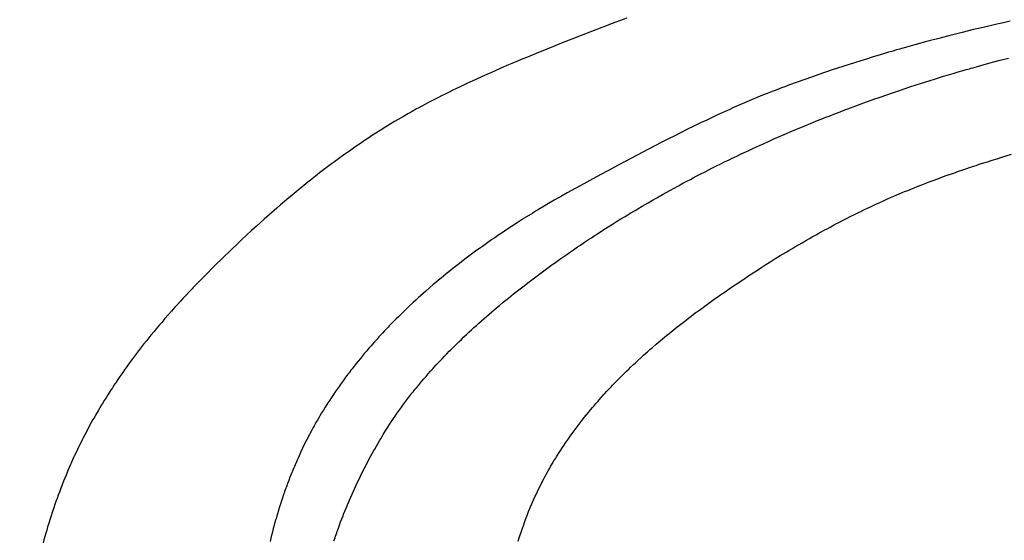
# Model space of a CAD drawing. Header units: inches. Extents: x 0 to 16, y 0 to 10.
# Tile 16 of 37: x 13.456 to 13.707, y 1.647 to 1.78. Entities that reach past the tile are written whole.
import ezdxf

# ---------------------------------------------------------------- set-up
doc = ezdxf.new("R2010")
doc.units = ezdxf.units.IN
doc.header["$LTSCALE"] = 0.935
doc.header["$MEASUREMENT"] = 0
doc.layers.get('0').update_dxf_attribs({"linetype": 'CONTINUOUS'})
doc.styles.get("Standard").update_dxf_attribs({"font": 'txt', "width": 0.8})
doc.dimstyles.new('DIMSTYLE_2', dxfattribs={"dimtxt": 0.15625, "dimasz": 0.1875, "dimexe": 0.125, "dimexo": 0.0625, "dimgap": 0.039062, "dimtad": 0, "dimtih": 1, "dimtoh": 1, "dimlfac": 15.384615, "dimzin": 4, "dimdsep": 46, "dimtxsty": 'Standard', "dimblk": '_FILLED', "dimblk1": '_FILLED', "dimblk2": '_FILLED', "dimcen": 0.09, "dimazin": 1, "dimtfac": 1, "dimtofl": 0, "dimtmove": 0, "dimatfit": 3, "dimldrblk": '_FILLED', "dimfxl": 1, "dimtolj": 1, "dimtzin": 4, "dimarcsym": 0})

# ---------------------------------------------------------------- blocks, each defined once
blk = doc.blocks.new('*D15')
at = {"color": 2, "linetype": 'Continuous', "transparency": 16777216}
for p, q in [((11.64229, 3.47656), (11.6699, 3.47656)), ((11.6699, 3.47656), (11.75016, 2.93135)), ((11.75016, 2.93135), (13.1578, 2.93135))]:
    blk.add_line(p, q, dxfattribs=at)
at = {"color": 2, "linetype": 'Continuous', "transparency": 16777216, "insert": (13.23592, 3.00948), "char_height": 0.15625, "width": 0.625, "attachment_point": 1, "line_spacing_factor": 0.9}
blk.add_mtext('34.12', dxfattribs=at)
blk = doc.blocks.new('_FILLED')
at = {"color": 0, "linetype": 'ByBlock'}
blk.add_solid([(0, 0), (-1, 0.1667), (-1, -0.1667)], dxfattribs=at)
blk = doc.blocks.new('*D17')
at = {"color": 2, "linetype": 'Continuous', "transparency": 16777216}
for p, q in [((11.43921, 3.50789), (11.73147, 3.50789)), ((11.73147, 3.50789), (11.77388, 3.17282)), ((11.77388, 3.17282), (13.1578, 3.17282))]:
    blk.add_line(p, q, dxfattribs=at)
at = {"color": 2, "linetype": 'Continuous', "transparency": 16777216, "insert": (13.23592, 3.25095), "char_height": 0.15625, "width": 0.625, "attachment_point": 1, "line_spacing_factor": 0.9}
blk.add_mtext('34.60', dxfattribs=at)
blk = doc.blocks.new('*D18')
at = {"color": 2, "linetype": 'Continuous', "transparency": 16777216}
for p, q in [((11.33237, 3.51328), (11.47623, 3.87407)), ((11.47623, 3.87407), (13.1578, 3.87407)), ((11.27103, 3.51328), (11.33237, 3.51328))]:
    blk.add_line(p, q, dxfattribs=at)
at = {"color": 2, "linetype": 'Continuous', "transparency": 16777216, "insert": (13.23592, 3.9522), "char_height": 0.15625, "width": 0.625, "attachment_point": 1, "line_spacing_factor": 0.9}
blk.add_mtext('34.69', dxfattribs=at)
blk = doc.blocks.new('*D19')
at = {"color": 2, "linetype": 'Continuous', "transparency": 16777216}
blk.add_line((11.85891, 3.50959), (13.1578, 3.50959), dxfattribs=at)
at = {"color": 2, "linetype": 'Continuous', "transparency": 16777216, "insert": (13.23592, 3.58772), "char_height": 0.15625, "width": 0.625, "attachment_point": 1, "line_spacing_factor": 0.9}
blk.add_mtext('34.63', dxfattribs=at)

msp = doc.modelspace()

# ---------------------------------------------------------------- linework, layer by layer
at = {"color": 2, "linetype": 'Continuous'}
for p, q in [((13.61053, 1.78012), (13.60772, 1.77907)), ((13.70837, 1.7793), (13.70667, 1.77893)), ((13.60413, 1.7777), (13.5989, 1.77567)), ((13.60532, 1.77816), (13.60413, 1.7777)), ((13.60652, 1.77862), (13.60532, 1.77816)), ((13.60772, 1.77907), (13.60652, 1.77862)), ((13.69906, 1.77718), (13.69611, 1.77646)), ((13.70075, 1.77758), (13.69906, 1.77718)), ((13.70328, 1.77817), (13.70075, 1.77758)), ((13.70498, 1.77855), (13.70328, 1.77817)), ((13.70667, 1.77893), (13.70498, 1.77855)), ((13.59648, 1.77472), (13.59406, 1.77377)), ((13.5989, 1.77567), (13.59648, 1.77472)), ((13.68771, 1.77431), (13.68646, 1.77397)), ((13.68981, 1.77486), (13.68771, 1.77431)), ((13.69274, 1.77562), (13.68981, 1.77486)), ((13.69443, 1.77605), (13.69274, 1.77562)), ((13.69611, 1.77646), (13.69443, 1.77605)), ((13.59123, 1.77265), (13.58841, 1.77151)), ((13.59406, 1.77377), (13.59123, 1.77265)), ((13.67938, 1.77199), (13.67814, 1.77163)), ((13.68021, 1.77223), (13.67938, 1.77199)), ((13.68063, 1.77235), (13.68021, 1.77223)), ((13.68104, 1.77247), (13.68063, 1.77235)), ((13.68312, 1.77305), (13.68104, 1.77247)), ((13.68437, 1.7734), (13.68312, 1.77305)), ((13.68646, 1.77397), (13.68437, 1.7734)), ((13.58279, 1.76919), (13.58118, 1.76852)), ((13.58399, 1.7697), (13.58279, 1.76919)), ((13.58519, 1.77019), (13.58399, 1.7697)), ((13.5864, 1.77069), (13.58519, 1.77019)), ((13.58841, 1.77151), (13.5864, 1.77069)), ((13.6703, 1.76926), (13.66866, 1.76874)), ((13.67195, 1.76977), (13.6703, 1.76926)), ((13.67318, 1.77015), (13.67195, 1.76977)), ((13.67524, 1.77077), (13.67318, 1.77015)), ((13.67607, 1.77102), (13.67524, 1.77077)), ((13.67731, 1.77139), (13.67607, 1.77102)), ((13.67814, 1.77163), (13.67731, 1.77139)), ((13.7042, 1.76894), (13.70586, 1.76938)), ((13.70586, 1.76938), (13.70794, 1.76993)), ((13.57838, 1.76732), (13.57679, 1.76662)), ((13.58038, 1.76818), (13.57838, 1.76732)), ((13.58118, 1.76852), (13.58038, 1.76818)), ((13.66295, 1.76688), (13.66173, 1.76647)), ((13.66866, 1.76874), (13.66295, 1.76688)), ((13.69511, 1.76638), (13.69635, 1.76674)), ((13.69635, 1.76674), (13.69717, 1.76698)), ((13.69717, 1.76698), (13.698, 1.76722)), ((13.698, 1.76722), (13.69841, 1.76734)), ((13.69841, 1.76734), (13.69882, 1.76745)), ((13.69882, 1.76745), (13.70006, 1.7678)), ((13.70006, 1.7678), (13.70089, 1.76803)), ((13.70089, 1.76803), (13.70296, 1.7686)), ((13.70296, 1.7686), (13.7042, 1.76894)), ((13.57203, 1.76449), (13.57124, 1.76413)), ((13.57361, 1.76521), (13.57203, 1.76449)), ((13.5748, 1.76575), (13.57361, 1.76521)), ((13.57599, 1.76627), (13.5748, 1.76575)), ((13.57679, 1.76662), (13.57599, 1.76627)), ((13.65769, 1.76508), (13.65207, 1.76307)), ((13.6589, 1.7655), (13.65769, 1.76508)), ((13.66052, 1.76606), (13.6589, 1.7655)), ((13.66173, 1.76647), (13.66052, 1.76606)), ((13.68771, 1.76413), (13.68935, 1.76464)), ((13.68935, 1.76464), (13.69058, 1.76502)), ((13.69058, 1.76502), (13.6914, 1.76527)), ((13.6914, 1.76527), (13.69264, 1.76565)), ((13.69264, 1.76565), (13.69387, 1.76602)), ((13.69387, 1.76602), (13.69511, 1.76638)), ((13.56615, 1.76171), (13.56537, 1.76133)), ((13.56693, 1.76209), (13.56615, 1.76171)), ((13.56849, 1.76284), (13.56693, 1.76209)), ((13.56967, 1.7634), (13.56849, 1.76284)), ((13.57124, 1.76413), (13.56967, 1.7634)), ((13.64883, 1.76185), (13.64721, 1.76122)), ((13.65004, 1.76232), (13.64883, 1.76185)), ((13.65085, 1.76262), (13.65004, 1.76232)), ((13.65207, 1.76307), (13.65085, 1.76262)), ((13.67912, 1.76133), (13.68035, 1.76174)), ((13.68035, 1.76174), (13.68157, 1.76215)), ((13.68157, 1.76215), (13.68279, 1.76255)), ((13.68279, 1.76255), (13.68443, 1.76309)), ((13.68443, 1.76309), (13.68689, 1.76387)), ((13.68689, 1.76387), (13.68771, 1.76413)), ((13.56227, 1.75978), (13.56073, 1.75898)), ((13.56343, 1.76036), (13.56227, 1.75978)), ((13.5642, 1.76075), (13.56343, 1.76036)), ((13.56537, 1.76133), (13.5642, 1.76075)), ((13.6424, 1.75926), (13.6412, 1.75875)), ((13.644, 1.75992), (13.6424, 1.75926)), ((13.6452, 1.76042), (13.644, 1.75992)), ((13.6464, 1.7609), (13.6452, 1.76042)), ((13.64721, 1.76122), (13.6464, 1.7609)), ((13.67263, 1.75907), (13.67384, 1.7595)), ((13.67384, 1.7595), (13.67465, 1.75979)), ((13.67465, 1.75979), (13.67546, 1.76007)), ((13.67546, 1.76007), (13.67668, 1.76049)), ((13.67668, 1.76049), (13.67831, 1.76105)), ((13.67831, 1.76105), (13.67912, 1.76133)), ((13.5569, 1.75694), (13.55576, 1.75631)), ((13.55729, 1.75715), (13.5569, 1.75694)), ((13.55843, 1.75777), (13.55729, 1.75715)), ((13.55996, 1.75858), (13.55843, 1.75777)), ((13.56073, 1.75898), (13.55996, 1.75858)), ((13.63683, 1.75684), (13.63565, 1.75631)), ((13.63763, 1.75719), (13.63683, 1.75684)), ((13.64001, 1.75824), (13.63763, 1.75719)), ((13.6412, 1.75875), (13.64001, 1.75824)), ((13.66497, 1.75623), (13.66618, 1.75669)), ((13.66618, 1.75669), (13.66698, 1.75699)), ((13.66698, 1.75699), (13.66899, 1.75774)), ((13.66899, 1.75774), (13.67101, 1.75848)), ((13.67101, 1.75848), (13.67263, 1.75907)), ((13.552, 1.75414), (13.55126, 1.7537)), ((13.55275, 1.75458), (13.552, 1.75414)), ((13.5535, 1.75502), (13.55275, 1.75458)), ((13.55463, 1.75567), (13.5535, 1.75502)), ((13.555, 1.75588), (13.55463, 1.75567)), ((13.55576, 1.75631), (13.555, 1.75588)), ((13.63093, 1.75412), (13.62937, 1.75337)), ((13.63368, 1.75541), (13.63093, 1.75412)), ((13.63486, 1.75595), (13.63368, 1.75541)), ((13.63565, 1.75631), (13.63486, 1.75595)), ((13.65898, 1.75387), (13.66017, 1.75435)), ((13.66017, 1.75435), (13.66137, 1.75483)), ((13.66137, 1.75483), (13.66217, 1.75514)), ((13.66217, 1.75514), (13.66377, 1.75576)), ((13.66377, 1.75576), (13.66497, 1.75623)), ((13.54904, 1.75236), (13.54758, 1.75144)), ((13.55015, 1.75303), (13.54904, 1.75236)), ((13.55126, 1.7537), (13.55015, 1.75303)), ((13.62586, 1.75167), (13.62276, 1.75012)), ((13.62781, 1.75262), (13.62586, 1.75167)), ((13.62937, 1.75337), (13.62781, 1.75262)), ((13.65224, 1.75108), (13.65382, 1.75175)), ((13.65382, 1.75175), (13.6554, 1.75241)), ((13.6554, 1.75241), (13.65659, 1.7529)), ((13.65659, 1.7529), (13.65699, 1.75306)), ((13.65699, 1.75306), (13.65739, 1.75323)), ((13.65739, 1.75323), (13.65898, 1.75387)), ((13.54469, 1.74958), (13.54361, 1.74886)), ((13.54541, 1.75005), (13.54469, 1.74958)), ((13.54649, 1.75075), (13.54541, 1.75005)), ((13.54758, 1.75144), (13.54649, 1.75075)), ((13.62121, 1.74934), (13.61928, 1.74835)), ((13.62276, 1.75012), (13.62121, 1.74934)), ((13.64674, 1.74868), (13.64792, 1.7492)), ((13.64792, 1.7492), (13.64909, 1.74972)), ((13.64909, 1.74972), (13.65067, 1.7504)), ((13.65067, 1.7504), (13.65224, 1.75108)), ((13.54077, 1.74693), (13.54007, 1.74644)), ((13.54148, 1.74742), (13.54077, 1.74693)), ((13.54254, 1.74815), (13.54148, 1.74742)), ((13.54361, 1.74886), (13.54254, 1.74815)), ((13.61773, 1.74756), (13.61466, 1.74595)), ((13.61928, 1.74835), (13.61773, 1.74756)), ((13.64168, 1.74637), (13.64284, 1.74691)), ((13.64284, 1.74691), (13.64362, 1.74727)), ((13.64362, 1.74727), (13.6444, 1.74763)), ((13.6444, 1.74763), (13.64557, 1.74816)), ((13.64557, 1.74816), (13.64674, 1.74868)), ((13.53762, 1.7447), (13.53658, 1.74395)), ((13.53832, 1.7452), (13.53762, 1.7447)), ((13.53902, 1.7457), (13.53832, 1.7452)), ((13.54007, 1.74644), (13.53902, 1.7457)), ((13.61159, 1.74434), (13.60853, 1.74271)), ((13.61466, 1.74595), (13.61159, 1.74434)), ((13.63666, 1.74398), (13.63743, 1.74436)), ((13.63743, 1.74436), (13.63858, 1.74491)), ((13.63858, 1.74491), (13.63974, 1.74546)), ((13.63974, 1.74546), (13.6409, 1.74601)), ((13.6409, 1.74601), (13.64168, 1.74637)), ((13.7038, 1.74387), (13.70503, 1.74426)), ((13.70503, 1.74426), (13.70627, 1.74464)), ((13.70627, 1.74464), (13.70874, 1.74539)), ((13.53417, 1.74216), (13.53315, 1.74139)), ((13.5352, 1.74293), (13.53417, 1.74216)), ((13.53589, 1.74344), (13.5352, 1.74293)), ((13.53658, 1.74395), (13.53589, 1.74344)), ((13.60853, 1.74271), (13.60548, 1.74107)), ((13.6313, 1.74132), (13.63244, 1.7419)), ((13.63244, 1.7419), (13.63359, 1.74248)), ((13.63359, 1.74248), (13.63435, 1.74286)), ((13.63435, 1.74286), (13.6355, 1.74342)), ((13.6355, 1.74342), (13.63666, 1.74398)), ((13.69601, 1.74131), (13.69683, 1.74159)), ((13.69683, 1.74159), (13.69847, 1.74214)), ((13.69847, 1.74214), (13.69969, 1.74255)), ((13.69969, 1.74255), (13.70051, 1.74282)), ((13.70051, 1.74282), (13.70133, 1.74308)), ((13.70133, 1.74308), (13.70257, 1.74348)), ((13.70257, 1.74348), (13.7038, 1.74387)), ((13.53112, 1.73982), (13.52977, 1.73876)), ((13.53213, 1.74061), (13.53112, 1.73982)), ((13.53315, 1.74139), (13.53213, 1.74061)), ((13.60281, 1.73963), (13.59862, 1.73737)), ((13.60548, 1.74107), (13.60281, 1.73963)), ((13.62675, 1.73897), (13.62751, 1.73937)), ((13.62751, 1.73937), (13.62826, 1.73976)), ((13.62826, 1.73976), (13.6294, 1.74035)), ((13.6294, 1.74035), (13.63054, 1.74094)), ((13.63054, 1.74094), (13.6313, 1.74132)), ((13.68869, 1.7387), (13.6899, 1.73915)), ((13.6899, 1.73915), (13.69112, 1.73959)), ((13.69112, 1.73959), (13.69234, 1.74003)), ((13.69234, 1.74003), (13.69316, 1.74032)), ((13.69316, 1.74032), (13.69397, 1.7406)), ((13.69397, 1.7406), (13.6952, 1.74103)), ((13.6952, 1.74103), (13.69601, 1.74131)), ((13.5281, 1.73742), (13.52611, 1.7358)), ((13.5291, 1.73823), (13.5281, 1.73742)), ((13.52977, 1.73876), (13.5291, 1.73823)), ((13.59751, 1.73676), (13.59641, 1.73615)), ((13.59862, 1.73737), (13.59751, 1.73676)), ((13.6215, 1.73614), (13.62262, 1.73675)), ((13.62262, 1.73675), (13.62375, 1.73736)), ((13.62375, 1.73736), (13.62487, 1.73797)), ((13.62487, 1.73797), (13.626, 1.73857)), ((13.626, 1.73857), (13.62675, 1.73897)), ((13.68224, 1.73618), (13.68344, 1.73667)), ((13.68344, 1.73667), (13.68384, 1.73683)), ((13.68384, 1.73683), (13.68464, 1.73715)), ((13.68464, 1.73715), (13.68585, 1.73762)), ((13.68585, 1.73762), (13.68666, 1.73793)), ((13.68666, 1.73793), (13.68747, 1.73824)), ((13.68747, 1.73824), (13.68869, 1.7387)), ((13.52511, 1.73497), (13.5238, 1.73387)), ((13.52611, 1.7358), (13.52511, 1.73497)), ((13.59309, 1.73429), (13.59199, 1.73366)), ((13.59383, 1.73471), (13.59309, 1.73429)), ((13.5953, 1.73554), (13.59383, 1.73471)), ((13.59641, 1.73615), (13.5953, 1.73554)), ((13.61705, 1.73364), (13.61816, 1.73427)), ((13.61816, 1.73427), (13.61964, 1.7351)), ((13.61964, 1.7351), (13.62076, 1.73573)), ((13.62076, 1.73573), (13.6215, 1.73614)), ((13.67708, 1.73398), (13.67787, 1.73432)), ((13.67787, 1.73432), (13.67866, 1.73467)), ((13.67866, 1.73467), (13.67945, 1.73501)), ((13.67945, 1.73501), (13.68064, 1.73552)), ((13.68064, 1.73552), (13.68144, 1.73585)), ((13.68144, 1.73585), (13.68224, 1.73618)), ((13.52119, 1.73164), (13.51925, 1.72994)), ((13.52217, 1.73248), (13.52119, 1.73164)), ((13.52314, 1.73332), (13.52217, 1.73248)), ((13.5238, 1.73387), (13.52314, 1.73332)), ((13.58943, 1.73215), (13.58797, 1.73128)), ((13.59016, 1.73258), (13.58943, 1.73215)), ((13.59199, 1.73366), (13.59016, 1.73258)), ((13.61265, 1.73106), (13.61338, 1.7315)), ((13.61338, 1.7315), (13.61448, 1.73214)), ((13.61448, 1.73214), (13.61521, 1.73257)), ((13.61521, 1.73257), (13.61595, 1.733)), ((13.61595, 1.733), (13.61705, 1.73364)), ((13.67122, 1.73127), (13.67199, 1.73164)), ((13.67199, 1.73164), (13.67277, 1.73201)), ((13.67277, 1.73201), (13.67394, 1.73255)), ((13.67394, 1.73255), (13.67512, 1.73309)), ((13.67512, 1.73309), (13.6759, 1.73345)), ((13.6759, 1.73345), (13.67708, 1.73398)), ((13.51925, 1.72994), (13.51796, 1.7288)), ((13.58434, 1.72904), (13.58253, 1.72789)), ((13.58651, 1.73039), (13.58434, 1.72904)), ((13.58724, 1.73083), (13.58651, 1.73039)), ((13.58797, 1.73128), (13.58724, 1.73083)), ((13.60902, 1.72887), (13.6101, 1.72953)), ((13.6101, 1.72953), (13.61156, 1.73041)), ((13.61156, 1.73041), (13.61265, 1.73106)), ((13.66544, 1.72839), (13.66659, 1.72898)), ((13.66659, 1.72898), (13.66774, 1.72956)), ((13.66774, 1.72956), (13.66851, 1.72995)), ((13.66851, 1.72995), (13.66967, 1.73052)), ((13.66967, 1.73052), (13.67044, 1.7309)), ((13.67044, 1.7309), (13.67122, 1.73127)), ((13.51604, 1.72707), (13.51476, 1.7259)), ((13.51796, 1.7288), (13.51604, 1.72707)), ((13.5811, 1.72696), (13.57967, 1.72602)), ((13.58253, 1.72789), (13.5811, 1.72696)), ((13.6047, 1.72616), (13.60578, 1.72685)), ((13.60578, 1.72685), (13.60685, 1.72752)), ((13.60685, 1.72752), (13.60793, 1.7282)), ((13.60793, 1.7282), (13.60902, 1.72887)), ((13.66164, 1.72639), (13.6624, 1.72679)), ((13.6624, 1.72679), (13.66316, 1.7272)), ((13.66316, 1.7272), (13.66392, 1.7276)), ((13.66392, 1.7276), (13.66468, 1.728)), ((13.66468, 1.728), (13.66544, 1.72839)), ((13.51476, 1.7259), (13.51223, 1.72355)), ((13.57683, 1.7241), (13.57612, 1.72361)), ((13.57789, 1.72483), (13.57683, 1.7241)), ((13.57896, 1.72555), (13.57789, 1.72483)), ((13.57967, 1.72602), (13.57896, 1.72555)), ((13.6008, 1.72363), (13.6015, 1.72409)), ((13.6015, 1.72409), (13.60221, 1.72456)), ((13.60221, 1.72456), (13.60328, 1.72525)), ((13.60328, 1.72525), (13.6047, 1.72616)), ((13.65713, 1.72389), (13.65788, 1.72431)), ((13.65788, 1.72431), (13.659, 1.72494)), ((13.659, 1.72494), (13.65938, 1.72515)), ((13.65938, 1.72515), (13.66013, 1.72556)), ((13.66013, 1.72556), (13.66089, 1.72598)), ((13.66089, 1.72598), (13.66164, 1.72639)), ((13.51128, 1.72266), (13.50939, 1.72087)), ((13.51223, 1.72355), (13.51128, 1.72266)), ((13.57367, 1.72189), (13.57297, 1.72138)), ((13.57507, 1.72288), (13.57367, 1.72189)), ((13.57612, 1.72361), (13.57507, 1.72288)), ((13.59693, 1.72103), (13.59798, 1.72174)), ((13.59798, 1.72174), (13.59868, 1.72222)), ((13.59868, 1.72222), (13.59974, 1.72292)), ((13.59974, 1.72292), (13.6008, 1.72363)), ((13.65266, 1.7213), (13.6534, 1.72173)), ((13.6534, 1.72173), (13.65452, 1.72239)), ((13.65452, 1.72239), (13.65526, 1.72282)), ((13.65526, 1.72282), (13.65638, 1.72346)), ((13.65638, 1.72346), (13.65713, 1.72389)), ((13.50751, 1.71905), (13.50533, 1.71692)), ((13.50939, 1.72087), (13.50751, 1.71905)), ((13.56986, 1.71909), (13.56918, 1.71858)), ((13.57055, 1.71961), (13.56986, 1.71909)), ((13.57158, 1.72037), (13.57055, 1.71961)), ((13.57228, 1.72088), (13.57158, 1.72037)), ((13.57297, 1.72138), (13.57228, 1.72088)), ((13.59346, 1.71861), (13.5945, 1.71934)), ((13.5945, 1.71934), (13.59519, 1.71983)), ((13.59519, 1.71983), (13.59554, 1.72007)), ((13.59554, 1.72007), (13.59589, 1.72031)), ((13.59589, 1.72031), (13.59693, 1.72103)), ((13.64861, 1.71884), (13.64971, 1.71952)), ((13.64971, 1.71952), (13.65045, 1.71997)), ((13.65045, 1.71997), (13.65119, 1.72041)), ((13.65119, 1.72041), (13.65192, 1.72086)), ((13.65192, 1.72086), (13.65266, 1.7213)), ((13.50533, 1.71692), (13.50288, 1.71447)), ((13.56713, 1.717), (13.56612, 1.71621)), ((13.56781, 1.71753), (13.56713, 1.717)), ((13.56918, 1.71858), (13.56781, 1.71753)), ((13.59003, 1.71615), (13.59072, 1.71665)), ((13.59072, 1.71665), (13.5914, 1.71714)), ((13.5914, 1.71714), (13.59209, 1.71763)), ((13.59209, 1.71763), (13.59278, 1.71812)), ((13.59278, 1.71812), (13.59346, 1.71861)), ((13.64388, 1.71585), (13.64496, 1.71655)), ((13.64496, 1.71655), (13.64606, 1.71724)), ((13.64606, 1.71724), (13.64751, 1.71816)), ((13.64751, 1.71816), (13.64861, 1.71884)), ((13.50288, 1.71447), (13.50197, 1.71355)), ((13.56378, 1.71432), (13.56312, 1.71378)), ((13.56445, 1.71487), (13.56378, 1.71432)), ((13.56511, 1.71541), (13.56445, 1.71487)), ((13.56612, 1.71621), (13.56511, 1.71541)), ((13.58665, 1.71363), (13.58732, 1.71414)), ((13.58732, 1.71414), (13.588, 1.71465)), ((13.588, 1.71465), (13.58867, 1.71515)), ((13.58867, 1.71515), (13.58935, 1.71565)), ((13.58935, 1.71565), (13.59003, 1.71615)), ((13.64063, 1.71372), (13.64171, 1.71444)), ((13.64171, 1.71444), (13.64279, 1.71515)), ((13.64279, 1.71515), (13.64388, 1.71585)), ((13.49987, 1.71138), (13.49958, 1.71107)), ((13.50077, 1.71231), (13.49987, 1.71138)), ((13.50197, 1.71355), (13.50077, 1.71231)), ((13.56115, 1.71212), (13.56017, 1.71128)), ((13.5618, 1.71268), (13.56115, 1.71212)), ((13.56246, 1.71323), (13.5618, 1.71268)), ((13.56312, 1.71378), (13.56246, 1.71323)), ((13.58363, 1.71133), (13.5843, 1.71184)), ((13.5843, 1.71184), (13.5853, 1.71261)), ((13.5853, 1.71261), (13.58597, 1.71312)), ((13.58597, 1.71312), (13.58665, 1.71363)), ((13.63668, 1.71107), (13.63776, 1.7118)), ((13.63776, 1.7118), (13.63883, 1.71252)), ((13.63883, 1.71252), (13.63919, 1.71277)), ((13.63919, 1.71277), (13.64063, 1.71372)), ((13.49781, 1.70919), (13.49722, 1.70856)), ((13.49898, 1.71044), (13.49781, 1.70919)), ((13.49958, 1.71107), (13.49898, 1.71044)), ((13.55792, 1.7093), (13.55728, 1.70872)), ((13.55856, 1.70987), (13.55792, 1.7093)), ((13.5592, 1.71044), (13.55856, 1.70987)), ((13.56017, 1.71128), (13.5592, 1.71044)), ((13.58033, 1.70871), (13.58099, 1.70924)), ((13.58099, 1.70924), (13.58165, 1.70977)), ((13.58165, 1.70977), (13.58264, 1.71055)), ((13.58264, 1.71055), (13.58363, 1.71133)), ((13.63318, 1.70863), (13.63387, 1.70912)), ((13.63387, 1.70912), (13.63456, 1.7096)), ((13.63456, 1.7096), (13.63562, 1.71033)), ((13.63562, 1.71033), (13.63668, 1.71107)), ((13.49578, 1.70698), (13.4952, 1.70635)), ((13.49664, 1.70793), (13.49578, 1.70698)), ((13.49722, 1.70856), (13.49664, 1.70793)), ((13.55477, 1.70639), (13.55415, 1.7058)), ((13.55508, 1.70669), (13.55477, 1.70639)), ((13.55602, 1.70757), (13.55508, 1.70669)), ((13.55665, 1.70815), (13.55602, 1.70757)), ((13.55728, 1.70872), (13.55665, 1.70815)), ((13.5767, 1.70571), (13.57769, 1.70654)), ((13.57769, 1.70654), (13.57802, 1.70681)), ((13.57802, 1.70681), (13.57901, 1.70763)), ((13.57901, 1.70763), (13.58, 1.70844)), ((13.58, 1.70844), (13.58033, 1.70871)), ((13.62905, 1.70565), (13.63007, 1.7064)), ((13.63007, 1.7064), (13.63145, 1.7074)), ((13.63145, 1.7074), (13.63249, 1.70814)), ((13.63249, 1.70814), (13.63318, 1.70863)), ((13.4935, 1.70443), (13.49266, 1.70347)), ((13.49435, 1.70539), (13.4935, 1.70443)), ((13.4952, 1.70635), (13.49435, 1.70539)), ((13.55231, 1.70401), (13.55171, 1.70341)), ((13.55292, 1.70461), (13.55231, 1.70401)), ((13.55354, 1.70521), (13.55292, 1.70461)), ((13.55415, 1.7058), (13.55354, 1.70521)), ((13.57409, 1.70346), (13.57474, 1.70403)), ((13.57474, 1.70403), (13.57539, 1.70459)), ((13.57539, 1.70459), (13.57605, 1.70515)), ((13.57605, 1.70515), (13.5767, 1.70571)), ((13.62632, 1.7036), (13.627, 1.70412)), ((13.627, 1.70412), (13.62802, 1.70489)), ((13.62802, 1.70489), (13.62905, 1.70565)), ((13.49127, 1.70185), (13.49045, 1.70087)), ((13.49182, 1.7025), (13.49127, 1.70185)), ((13.49266, 1.70347), (13.49182, 1.7025)), ((13.54991, 1.70158), (13.54961, 1.70127)), ((13.55051, 1.70219), (13.54991, 1.70158)), ((13.5511, 1.7028), (13.55051, 1.70219)), ((13.55171, 1.70341), (13.5511, 1.7028)), ((13.57151, 1.70115), (13.57215, 1.70173)), ((13.57215, 1.70173), (13.57279, 1.70231)), ((13.57279, 1.70231), (13.57344, 1.70289)), ((13.57344, 1.70289), (13.57409, 1.70346)), ((13.62296, 1.70099), (13.62363, 1.70152)), ((13.62363, 1.70152), (13.6243, 1.70204)), ((13.6243, 1.70204), (13.62497, 1.70257)), ((13.62497, 1.70257), (13.62565, 1.70309)), ((13.62565, 1.70309), (13.62632, 1.7036)), ((13.48882, 1.69889), (13.48802, 1.6979)), ((13.48909, 1.69922), (13.48882, 1.69889)), ((13.4899, 1.70021), (13.48909, 1.69922)), ((13.49045, 1.70087), (13.4899, 1.70021)), ((13.54815, 1.69972), (13.54728, 1.69877)), ((13.54873, 1.70034), (13.54815, 1.69972)), ((13.54902, 1.70065), (13.54873, 1.70034)), ((13.54961, 1.70127), (13.54902, 1.70065)), ((13.56896, 1.69878), (13.56959, 1.69937)), ((13.56959, 1.69937), (13.57023, 1.69997)), ((13.57023, 1.69997), (13.57087, 1.70056)), ((13.57087, 1.70056), (13.57151, 1.70115)), ((13.61966, 1.6983), (13.62065, 1.69912)), ((13.62065, 1.69912), (13.62131, 1.69965)), ((13.62131, 1.69965), (13.6223, 1.70046)), ((13.6223, 1.70046), (13.62296, 1.70099)), ((13.48722, 1.6969), (13.48644, 1.69589)), ((13.48802, 1.6979), (13.48722, 1.6969)), ((13.54529, 1.69655), (13.54473, 1.6959)), ((13.54557, 1.69687), (13.54529, 1.69655)), ((13.54614, 1.69751), (13.54557, 1.69687)), ((13.54671, 1.69814), (13.54614, 1.69751)), ((13.54728, 1.69877), (13.54671, 1.69814)), ((13.56553, 1.69542), (13.56645, 1.69635)), ((13.56645, 1.69635), (13.56708, 1.69696)), ((13.56708, 1.69696), (13.5677, 1.69757)), ((13.5677, 1.69757), (13.56833, 1.69817)), ((13.56833, 1.69817), (13.56896, 1.69878)), ((13.61707, 1.6961), (13.61803, 1.69693)), ((13.61803, 1.69693), (13.61901, 1.69775)), ((13.61901, 1.69775), (13.61966, 1.6983)), ((13.48488, 1.69386), (13.48437, 1.69317)), ((13.4854, 1.69454), (13.48488, 1.69386)), ((13.48591, 1.69522), (13.4854, 1.69454)), ((13.48644, 1.69589), (13.48591, 1.69522)), ((13.54307, 1.69395), (13.54253, 1.69329)), ((13.54362, 1.6946), (13.54307, 1.69395)), ((13.54417, 1.69526), (13.54362, 1.6946)), ((13.54473, 1.6959), (13.54417, 1.69526)), ((13.5634, 1.69323), (13.564, 1.69386)), ((13.564, 1.69386), (13.56461, 1.69449)), ((13.56461, 1.69449), (13.56522, 1.69511)), ((13.56522, 1.69511), (13.56553, 1.69542)), ((13.6142, 1.69356), (13.61483, 1.69413)), ((13.61483, 1.69413), (13.61579, 1.69498)), ((13.61579, 1.69498), (13.61642, 1.69554)), ((13.61642, 1.69554), (13.61707, 1.6961)), ((13.48336, 1.6918), (13.48286, 1.69111)), ((13.48387, 1.69249), (13.48336, 1.6918)), ((13.48437, 1.69317), (13.48387, 1.69249)), ((13.54093, 1.6913), (13.5404, 1.69063)), ((13.54146, 1.69197), (13.54093, 1.6913)), ((13.54199, 1.69263), (13.54146, 1.69197)), ((13.54253, 1.69329), (13.54199, 1.69263)), ((13.56132, 1.691), (13.56191, 1.69165)), ((13.56191, 1.69165), (13.56221, 1.69197)), ((13.56221, 1.69197), (13.5628, 1.6926)), ((13.5628, 1.6926), (13.5634, 1.69323)), ((13.6114, 1.69095), (13.61233, 1.69183)), ((13.61233, 1.69183), (13.61264, 1.69212)), ((13.61264, 1.69212), (13.61326, 1.6927)), ((13.61326, 1.6927), (13.6142, 1.69356)), ((13.48163, 1.68936), (13.48114, 1.68866)), ((13.48187, 1.68971), (13.48163, 1.68936)), ((13.48237, 1.69041), (13.48187, 1.68971)), ((13.48286, 1.69111), (13.48237, 1.69041)), ((13.53937, 1.68927), (13.53886, 1.68859)), ((13.53963, 1.68961), (13.53937, 1.68927)), ((13.54014, 1.69029), (13.53963, 1.68961)), ((13.5404, 1.69063), (13.54014, 1.69029)), ((13.5593, 1.68873), (13.55987, 1.68939)), ((13.55987, 1.68939), (13.56045, 1.69004)), ((13.56045, 1.69004), (13.56103, 1.69068)), ((13.56103, 1.69068), (13.56132, 1.691)), ((13.60898, 1.68858), (13.60958, 1.68918)), ((13.60958, 1.68918), (13.60988, 1.68948)), ((13.60988, 1.68948), (13.61018, 1.68977)), ((13.61018, 1.68977), (13.61049, 1.69007)), ((13.61049, 1.69007), (13.6111, 1.69066)), ((13.6111, 1.69066), (13.6114, 1.69095)), ((13.4797, 1.68653), (13.47923, 1.68581)), ((13.48018, 1.68724), (13.4797, 1.68653)), ((13.48066, 1.68795), (13.48018, 1.68724)), ((13.48114, 1.68866), (13.48066, 1.68795)), ((13.53735, 1.68653), (13.5371, 1.68618)), ((13.53785, 1.68722), (13.53735, 1.68653)), ((13.5381, 1.68756), (13.53785, 1.68722)), ((13.5386, 1.68825), (13.5381, 1.68756)), ((13.53886, 1.68859), (13.5386, 1.68825)), ((13.55679, 1.68575), (13.55734, 1.68642)), ((13.55734, 1.68642), (13.55789, 1.68709)), ((13.55789, 1.68709), (13.55817, 1.68742)), ((13.55817, 1.68742), (13.55873, 1.68808)), ((13.55873, 1.68808), (13.5593, 1.68873)), ((13.60661, 1.68615), (13.6069, 1.68646)), ((13.6069, 1.68646), (13.60749, 1.68707)), ((13.60749, 1.68707), (13.60808, 1.68768)), ((13.60808, 1.68768), (13.60838, 1.68798)), ((13.60838, 1.68798), (13.60898, 1.68858)), ((13.47806, 1.684), (13.47761, 1.68327)), ((13.47853, 1.68473), (13.47806, 1.684)), ((13.47876, 1.68509), (13.47853, 1.68473)), ((13.47923, 1.68581), (13.47876, 1.68509)), ((13.53565, 1.68407), (13.53517, 1.68337)), ((13.53613, 1.68478), (13.53565, 1.68407)), ((13.53661, 1.68548), (13.53613, 1.68478)), ((13.5371, 1.68618), (13.53661, 1.68548)), ((13.55517, 1.68373), (13.5557, 1.68441)), ((13.5557, 1.68441), (13.55597, 1.68475)), ((13.55597, 1.68475), (13.55651, 1.68542)), ((13.55651, 1.68542), (13.55679, 1.68575)), ((13.60403, 1.68336), (13.60459, 1.68398)), ((13.60459, 1.68398), (13.60488, 1.6843)), ((13.60488, 1.6843), (13.60545, 1.68492)), ((13.60545, 1.68492), (13.60603, 1.68554)), ((13.60603, 1.68554), (13.60661, 1.68615)), ((13.47648, 1.68143), (13.47603, 1.68069)), ((13.4767, 1.6818), (13.47648, 1.68143)), ((13.47715, 1.68254), (13.4767, 1.6818)), ((13.47761, 1.68327), (13.47715, 1.68254)), ((13.53401, 1.68158), (13.53355, 1.68086)), ((13.53424, 1.68194), (13.53401, 1.68158)), ((13.5347, 1.68265), (13.53424, 1.68194)), ((13.53517, 1.68337), (13.5347, 1.68265)), ((13.5531, 1.68099), (13.55336, 1.68134)), ((13.55336, 1.68134), (13.55387, 1.68203)), ((13.55387, 1.68203), (13.55438, 1.68271)), ((13.55438, 1.68271), (13.55465, 1.68305)), ((13.55465, 1.68305), (13.55517, 1.68373)), ((13.60208, 1.68113), (13.60263, 1.68177)), ((13.60263, 1.68177), (13.60319, 1.68241)), ((13.60319, 1.68241), (13.60347, 1.68272)), ((13.60347, 1.68272), (13.60403, 1.68336)), ((13.47493, 1.67882), (13.47472, 1.67844)), ((13.47559, 1.67994), (13.47493, 1.67882)), ((13.47603, 1.68069), (13.47559, 1.67994)), ((13.53265, 1.67941), (13.53221, 1.67868)), ((13.5331, 1.68013), (13.53265, 1.67941)), ((13.53355, 1.68086), (13.5331, 1.68013)), ((13.55138, 1.67856), (13.55186, 1.67926)), ((13.55186, 1.67926), (13.55235, 1.67995)), ((13.55235, 1.67995), (13.5526, 1.6803)), ((13.5526, 1.6803), (13.5531, 1.68099)), ((13.59967, 1.6782), (13.60019, 1.67886)), ((13.60019, 1.67886), (13.60073, 1.67951)), ((13.60073, 1.67951), (13.60127, 1.68016)), ((13.60127, 1.68016), (13.60181, 1.68081)), ((13.60181, 1.68081), (13.60208, 1.68113)), ((13.47386, 1.67692), (13.47344, 1.67615)), ((13.47429, 1.67768), (13.47386, 1.67692)), ((13.47472, 1.67844), (13.47429, 1.67768)), ((13.53093, 1.67647), (13.53072, 1.6761)), ((13.53135, 1.67721), (13.53093, 1.67647)), ((13.53157, 1.67758), (13.53135, 1.67721)), ((13.532, 1.67831), (13.53157, 1.67758)), ((13.53221, 1.67868), (13.532, 1.67831)), ((13.54951, 1.67573), (13.54997, 1.67644)), ((13.54997, 1.67644), (13.55043, 1.67715)), ((13.55043, 1.67715), (13.55066, 1.6775)), ((13.55066, 1.6775), (13.55114, 1.67821)), ((13.55114, 1.67821), (13.55138, 1.67856)), ((13.5976, 1.67553), (13.59811, 1.67621)), ((13.59811, 1.67621), (13.59862, 1.67688)), ((13.59862, 1.67688), (13.59888, 1.67721)), ((13.59888, 1.67721), (13.5994, 1.67787)), ((13.5994, 1.67787), (13.59967, 1.6782)), ((13.4722, 1.67383), (13.47181, 1.67306)), ((13.47261, 1.67461), (13.4722, 1.67383)), ((13.47282, 1.67499), (13.47261, 1.67461)), ((13.47323, 1.67577), (13.47282, 1.67499)), ((13.47344, 1.67615), (13.47323, 1.67577)), ((13.52951, 1.67385), (13.52931, 1.67347)), ((13.52971, 1.67423), (13.52951, 1.67385)), ((13.53011, 1.67498), (13.52971, 1.67423)), ((13.53052, 1.67572), (13.53011, 1.67498)), ((13.53072, 1.6761), (13.53052, 1.67572)), ((13.54817, 1.67355), (13.54839, 1.67392)), ((13.54839, 1.67392), (13.54862, 1.6743)), ((13.54862, 1.6743), (13.54906, 1.67502)), ((13.54906, 1.67502), (13.54951, 1.67573)), ((13.59611, 1.67349), (13.5966, 1.67418)), ((13.5966, 1.67418), (13.5971, 1.67486)), ((13.5971, 1.67486), (13.5976, 1.67553)), ((13.47087, 1.67119), (13.47069, 1.67081)), ((13.47124, 1.67194), (13.47087, 1.67119)), ((13.47162, 1.67269), (13.47124, 1.67194)), ((13.47181, 1.67306), (13.47162, 1.67269)), ((13.52835, 1.67157), (13.52797, 1.67081)), ((13.52873, 1.67233), (13.52835, 1.67157)), ((13.52892, 1.67271), (13.52873, 1.67233)), ((13.52931, 1.67347), (13.52892, 1.67271)), ((13.54662, 1.67091), (13.54705, 1.67166)), ((13.54705, 1.67166), (13.54749, 1.67242)), ((13.54749, 1.67242), (13.54772, 1.67279)), ((13.54772, 1.67279), (13.54817, 1.67355)), ((13.59443, 1.67107), (13.59491, 1.67177)), ((13.59491, 1.67177), (13.59538, 1.67246)), ((13.59538, 1.67246), (13.59563, 1.67281)), ((13.59563, 1.67281), (13.59611, 1.67349)), ((13.46996, 1.6693), (13.46961, 1.66854)), ((13.47032, 1.67006), (13.46996, 1.6693)), ((13.47069, 1.67081), (13.47032, 1.67006)), ((13.52706, 1.66888), (13.52689, 1.66849)), ((13.52724, 1.66926), (13.52706, 1.66888)), ((13.52761, 1.67004), (13.52724, 1.66926)), ((13.52779, 1.67042), (13.52761, 1.67004)), ((13.52797, 1.67081), (13.52779, 1.67042)), ((13.54514, 1.66826), (13.54556, 1.66902)), ((13.54556, 1.66902), (13.54598, 1.66978)), ((13.54598, 1.66978), (13.54619, 1.67015)), ((13.54619, 1.67015), (13.54662, 1.67091)), ((13.59283, 1.66859), (13.59328, 1.6693)), ((13.59328, 1.6693), (13.59351, 1.66966)), ((13.59351, 1.66966), (13.59397, 1.67036)), ((13.59397, 1.67036), (13.59443, 1.67107)), ((13.46857, 1.66624), (13.46823, 1.66546)), ((13.46874, 1.66662), (13.46857, 1.66624)), ((13.46908, 1.66739), (13.46874, 1.66662)), ((13.46943, 1.66816), (13.46908, 1.66739)), ((13.46961, 1.66854), (13.46943, 1.66816)), ((13.52585, 1.66614), (13.52569, 1.66575)), ((13.52619, 1.66693), (13.52585, 1.66614)), ((13.52636, 1.66732), (13.52619, 1.66693)), ((13.52654, 1.66771), (13.52636, 1.66732)), ((13.52689, 1.66849), (13.52654, 1.66771)), ((13.54373, 1.6656), (13.54413, 1.66636)), ((13.54413, 1.66636), (13.54453, 1.66712)), ((13.54453, 1.66712), (13.54473, 1.6675)), ((13.54473, 1.6675), (13.54514, 1.66826)), ((13.59108, 1.6657), (13.59151, 1.66643)), ((13.59151, 1.66643), (13.59194, 1.66715)), ((13.59194, 1.66715), (13.59238, 1.66787)), ((13.59238, 1.66787), (13.59261, 1.66823)), ((13.59261, 1.66823), (13.59283, 1.66859)), ((13.46757, 1.66391), (13.46741, 1.66352)), ((13.4679, 1.66469), (13.46757, 1.66391)), ((13.46823, 1.66546), (13.4679, 1.66469)), ((13.52487, 1.66377), (13.52456, 1.66298)), ((13.52503, 1.66417), (13.52487, 1.66377)), ((13.52519, 1.66457), (13.52503, 1.66417)), ((13.52552, 1.66536), (13.52519, 1.66457)), ((13.52569, 1.66575), (13.52552, 1.66536)), ((13.54257, 1.6633), (13.54276, 1.66368)), ((13.54276, 1.66368), (13.54314, 1.66445)), ((13.54314, 1.66445), (13.54353, 1.66522)), ((13.54353, 1.66522), (13.54373, 1.6656)), ((13.58964, 1.66311), (13.59005, 1.66386)), ((13.59005, 1.66386), (13.59046, 1.6646)), ((13.59046, 1.6646), (13.59087, 1.66533)), ((13.59087, 1.66533), (13.59108, 1.6657)), ((13.46661, 1.66156), (13.4663, 1.66077)), ((13.46677, 1.66195), (13.46661, 1.66156)), ((13.46709, 1.66274), (13.46677, 1.66195)), ((13.46741, 1.66352), (13.46709, 1.66274)), ((13.52395, 1.66138), (13.52365, 1.66058)), ((13.52425, 1.66218), (13.52395, 1.66138)), ((13.52456, 1.66298), (13.52425, 1.66218)), ((13.54146, 1.66099), (13.54183, 1.66176)), ((13.54183, 1.66176), (13.5422, 1.66253)), ((13.5422, 1.66253), (13.54257, 1.6633)), ((13.58847, 1.66086), (13.58866, 1.66124)), ((13.58866, 1.66124), (13.58905, 1.66199)), ((13.58905, 1.66199), (13.58944, 1.66274)), ((13.58944, 1.66274), (13.58964, 1.66311)), ((13.4657, 1.65919), (13.46541, 1.6584)), ((13.466, 1.65998), (13.4657, 1.65919)), ((13.4663, 1.66077), (13.466, 1.65998)), ((13.52307, 1.65896), (13.52293, 1.65856)), ((13.52321, 1.65937), (13.52307, 1.65896)), ((13.5235, 1.66017), (13.52321, 1.65937)), ((13.52365, 1.66058), (13.5235, 1.66017)), ((13.54006, 1.65789), (13.5404, 1.65866)), ((13.5404, 1.65866), (13.54075, 1.65944)), ((13.54075, 1.65944), (13.5411, 1.66022)), ((13.5411, 1.66022), (13.54146, 1.66099)), ((13.58736, 1.65856), (13.58772, 1.65933)), ((13.58772, 1.65933), (13.58809, 1.6601)), ((13.58809, 1.6601), (13.58847, 1.66086)), ((13.46483, 1.6568), (13.46455, 1.656)), ((13.46511, 1.6576), (13.46483, 1.6568)), ((13.46541, 1.6584), (13.46511, 1.6576)), ((13.52212, 1.65612), (13.52199, 1.65571)), ((13.52238, 1.65693), (13.52212, 1.65612)), ((13.52266, 1.65775), (13.52238, 1.65693)), ((13.52293, 1.65856), (13.52266, 1.65775)), ((13.53922, 1.65593), (13.53955, 1.65671)), ((13.53955, 1.65671), (13.53972, 1.65711)), ((13.53972, 1.65711), (13.54006, 1.65789)), ((13.58597, 1.65544), (13.58631, 1.65622)), ((13.58631, 1.65622), (13.58648, 1.65662)), ((13.58648, 1.65662), (13.58682, 1.6574)), ((13.58682, 1.6574), (13.58718, 1.65817)), ((13.58718, 1.65817), (13.58736, 1.65856)), ((13.46387, 1.65399), (13.4636, 1.65318)), ((13.46414, 1.65479), (13.46387, 1.65399)), ((13.46427, 1.65519), (13.46414, 1.65479)), ((13.46455, 1.656), (13.46427, 1.65519)), ((13.52136, 1.65366), (13.52112, 1.65283)), ((13.52161, 1.65448), (13.52136, 1.65366)), ((13.52173, 1.65489), (13.52161, 1.65448)), ((13.52199, 1.65571), (13.52173, 1.65489)), ((13.53826, 1.65357), (13.53858, 1.65436)), ((13.53858, 1.65436), (13.5389, 1.65514)), ((13.5389, 1.65514), (13.53922, 1.65593)), ((13.58517, 1.65345), (13.58548, 1.65425)), ((13.58548, 1.65425), (13.58565, 1.65464)), ((13.58565, 1.65464), (13.58581, 1.65504)), ((13.58581, 1.65504), (13.58597, 1.65544)), ((13.46309, 1.65155), (13.46284, 1.65074)), ((13.46334, 1.65237), (13.46309, 1.65155)), ((13.4636, 1.65318), (13.46334, 1.65237)), ((13.52065, 1.65118), (13.52054, 1.65077)), ((13.52088, 1.65201), (13.52065, 1.65118)), ((13.521, 1.65242), (13.52088, 1.65201)), ((13.52112, 1.65283), (13.521, 1.65242)), ((13.5372, 1.65078), (13.5375, 1.65158)), ((13.5375, 1.65158), (13.5378, 1.65238)), ((13.5378, 1.65238), (13.53811, 1.65317)), ((13.53811, 1.65317), (13.53826, 1.65357)), ((13.58413, 1.65063), (13.58441, 1.65143)), ((13.58441, 1.65143), (13.58471, 1.65224)), ((13.58471, 1.65224), (13.58486, 1.65264)), ((13.58486, 1.65264), (13.58517, 1.65345)), ((13.46223, 1.6487), (13.462, 1.64788)), ((13.46247, 1.64952), (13.46223, 1.6487)), ((13.46271, 1.65033), (13.46247, 1.64952)), ((13.46284, 1.65074), (13.46271, 1.65033)), ((13.51999, 1.64869), (13.51978, 1.64785)), ((13.5202, 1.64952), (13.51999, 1.64869)), ((13.52031, 1.64994), (13.5202, 1.64952)), ((13.52054, 1.65077), (13.52031, 1.64994)), ((13.53621, 1.64797), (13.53649, 1.64877)), ((13.53649, 1.64877), (13.53663, 1.64918)), ((13.53663, 1.64918), (13.53691, 1.64998)), ((13.53691, 1.64998), (13.5372, 1.65078)), ((13.58333, 1.64828), (13.58346, 1.64868)), ((13.58346, 1.64868), (13.58372, 1.64946)), ((13.58372, 1.64946), (13.58399, 1.65024)), ((13.58399, 1.65024), (13.58413, 1.65063)), ((13.46177, 1.64705), (13.46154, 1.64623)), ((13.462, 1.64788), (13.46177, 1.64705)), ((13.51968, 1.64744), (13.51948, 1.6466)), ((13.51978, 1.64785), (13.51968, 1.64744)), ((13.5358, 1.64675), (13.53607, 1.64756)), ((13.53607, 1.64756), (13.53621, 1.64797)), ((13.58283, 1.6467), (13.58308, 1.64749)), ((13.58308, 1.64749), (13.58333, 1.64828))]:
    msp.add_line(p, q, dxfattribs=at)

# ---------------------------------------------------------------- dimensions: what is measured, and where the dimension line sits
for feature_location, offset, origin, picture, middle in [((11.27103, 3.51328), (1.88676, 0.36079), (11.27261, 1.25872), '*D18', (13.54842, 3.87407)), ((11.85891, 3.50959), (1.29889, 0), (11.79641, 1.25872), '*D19', (13.55233, 3.50959)), ((11.43921, 3.50789), (1.71859, -0.33507), (11.37671, 1.25872), '*D17', (13.54842, 3.17282)), ((11.64229, 3.47656), (1.51551, -0.54521), (12.9981, 1.25872), '*D15', (13.54842, 2.93135))]:
    dim = msp.add_ordinate_dim(feature_location=feature_location, offset=offset, dtype=0, origin=origin, dimstyle='DIMSTYLE_2', dxfattribs=at)
    dim.commit()
    dim.dimension.update_dxf_attribs({"geometry": picture, "text_midpoint": middle})

doc.saveas('drawing.dxf')
